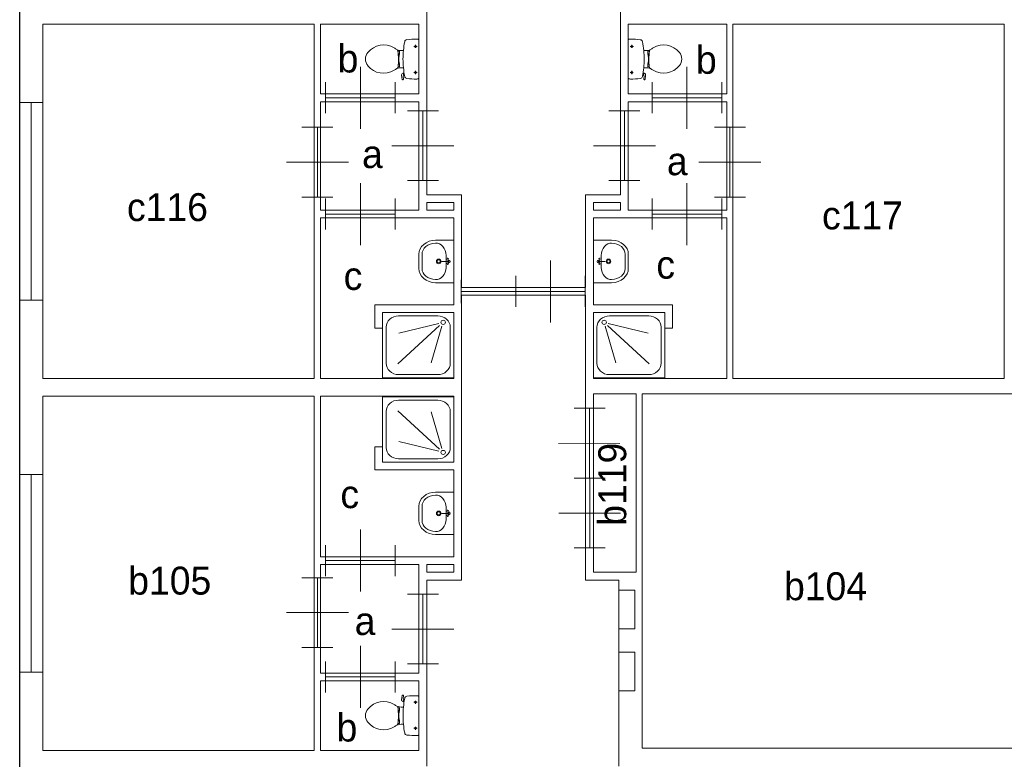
# Model space of a CAD drawing. Header units: millimetres. Extents: x -15 to 226, y -21 to 63.
# Tile 4 of 62: x 0 to 13, y 7 to 17. Entities that reach past the tile are written whole.
import ezdxf
from ezdxf.enums import TextEntityAlignment as Align

# ---------------------------------------------------------------- set-up
doc = ezdxf.new("R2010")
doc.units = ezdxf.units.MM
for name, color, linetype in [('BINNENMUUR', 7, 'Continuous'), ('BOUWKUNDE', 7, 'Continuous'), ('BUITENMUUR', 7, 'Continuous'), ('EILAND', 7, 'Continuous'), ('LABEL', 7, 'Continuous'), ('SANITAIR', 7, 'Continuous'), ('TRAP', 7, 'Continuous')]:
    doc.layers.add(name, color=color, linetype=linetype)
doc.styles.add('dgn000', font='dgn000.shx')

# ---------------------------------------------------------------- blocks, each defined once
blk = doc.blocks.new('202180')
at = {"layer": 'BOUWKUNDE', "color": 1, "linetype": 'Continuous', "lineweight": 0}
for p, q in [((0.45, 0), (0.45, 0.4)), ((0, -0.2), (0, 0.2)), ((0.9, -0.2), (0.9, 0.2)), ((0, 0), (0.9, 0)), ((0.45, -0.4), (0.45, 0))]:
    blk.add_line(p, q, dxfattribs=at)
blk = doc.blocks.new('202181')
at = {"layer": 'BOUWKUNDE', "color": 1, "linetype": 'Continuous', "lineweight": 0}
for p, q in [((-0.2, 0), (0.2, 0)), ((0, 0), (0, -0.9)), ((-0.4, -0.45), (0, -0.45)), ((0, -0.45), (0.4, -0.45)), ((-0.2, -0.9), (0.2, -0.9))]:
    blk.add_line(p, q, dxfattribs=at)
blk = doc.blocks.new('202182')
at = {"layer": 'BOUWKUNDE', "color": 1, "linetype": 'Continuous', "lineweight": 0}
for p, q in [((-0.45, 0.4), (-0.45, 0)), ((-0.9, 0.2), (-0.9, -0.2)), ((0, 0.2), (0, -0.2)), ((0, 0), (-0.9, 0)), ((-0.45, 0), (-0.45, -0.4))]:
    blk.add_line(p, q, dxfattribs=at)
blk = doc.blocks.new('202183')
at = {"layer": 'BOUWKUNDE', "color": 1, "linetype": 'Continuous', "lineweight": 0}
for p, q in [((0.2, 0.9), (-0.2, 0.9)), ((0, 0), (0, 0.9)), ((0, 0.45), (-0.4, 0.45)), ((0.4, 0.45), (0, 0.45)), ((0.2, 0), (-0.2, 0))]:
    blk.add_line(p, q, dxfattribs=at)
blk = doc.blocks.new('202184')
at = {"layer": 'BOUWKUNDE', "color": 1, "linetype": 'Continuous', "lineweight": 0}
for p, q in [((-0.2, 0), (0.2, 0)), ((0, 0), (0, -0.9)), ((-0.4, -0.45), (0, -0.45)), ((0, -0.45), (0.4, -0.45)), ((-0.2, -0.9), (0.2, -0.9))]:
    blk.add_line(p, q, dxfattribs=at)
blk = doc.blocks.new('202185')
at = {"layer": 'BOUWKUNDE', "color": 1, "linetype": 'Continuous', "lineweight": 0}
for p, q in [((0.45, 0), (0.45, 0.4)), ((0, -0.2), (0, 0.2)), ((0.9, -0.2), (0.9, 0.2)), ((0, 0), (0.9, 0)), ((0.45, -0.4), (0.45, 0))]:
    blk.add_line(p, q, dxfattribs=at)
blk = doc.blocks.new('202186')
at = {"layer": 'BOUWKUNDE', "color": 1, "linetype": 'Continuous', "lineweight": 0}
for p, q in [((0.2, 0.9), (-0.2, 0.9)), ((0, 0), (0, 0.9)), ((0, 0.45), (-0.4, 0.45)), ((0.4, 0.45), (0, 0.45)), ((0.2, 0), (-0.2, 0))]:
    blk.add_line(p, q, dxfattribs=at)
blk = doc.blocks.new('202187')
at = {"layer": 'BOUWKUNDE', "color": 1, "linetype": 'Continuous', "lineweight": 0}
for p, q in [((-0.45, 0.4), (-0.45, 0)), ((-0.9, 0.2), (-0.9, -0.2)), ((0, 0.2), (0, -0.2)), ((0, 0), (-0.9, 0)), ((-0.45, 0), (-0.45, -0.4))]:
    blk.add_line(p, q, dxfattribs=at)
blk = doc.blocks.new('202188')
at = {"layer": 'BOUWKUNDE', "color": 1, "linetype": 'Continuous', "lineweight": 0}
for p, q in [((-0.2, 0), (0.2, 0)), ((0, 0), (0, -0.9)), ((-0.4, -0.45), (0, -0.45)), ((0, -0.45), (0.4, -0.45)), ((-0.2, -0.9), (0.2, -0.9))]:
    blk.add_line(p, q, dxfattribs=at)
blk = doc.blocks.new('202189')
at = {"layer": 'BOUWKUNDE', "color": 1, "linetype": 'Continuous', "lineweight": 0}
for p, q in [((0.45, 0), (0.45, 0.4)), ((0, -0.2), (0, 0.2)), ((0.9, -0.2), (0.9, 0.2)), ((0, 0), (0.9, 0)), ((0.45, -0.4), (0.45, 0))]:
    blk.add_line(p, q, dxfattribs=at)
blk = doc.blocks.new('202190')
at = {"layer": 'BOUWKUNDE', "color": 1, "linetype": 'Continuous', "lineweight": 0}
for p, q in [((0.2, 0.9), (-0.2, 0.9)), ((0, 0), (0, 0.9)), ((0, 0.45), (-0.4, 0.45)), ((0.4, 0.45), (0, 0.45)), ((0.2, 0), (-0.2, 0))]:
    blk.add_line(p, q, dxfattribs=at)
blk = doc.blocks.new('202191')
at = {"layer": 'BOUWKUNDE', "color": 1, "linetype": 'Continuous', "lineweight": 0}
for p, q in [((-0.45, 0.4), (-0.45, 0)), ((-0.9, 0.2), (-0.9, -0.2)), ((0, 0.2), (0, -0.2)), ((0, 0), (-0.9, 0)), ((-0.45, 0), (-0.45, -0.4))]:
    blk.add_line(p, q, dxfattribs=at)
blk = doc.blocks.new('20417')
at = {"layer": 'BOUWKUNDE', "color": 1, "linetype": 'Continuous', "lineweight": 0}
for p, q in [((-0.15, 0), (0.15, 0)), ((0, 0), (0, -2.55)), ((-0.15, -2.55), (0.15, -2.55))]:
    blk.add_line(p, q, dxfattribs=at)
blk = doc.blocks.new('2051')
at = {"layer": 'BOUWKUNDE', "color": 1, "linetype": 'Continuous', "lineweight": 0}
for p, q in [((-0.2, 0), (0.201, 0)), ((0, 0), (0.003, -1.801)), ((-0.4, -0.452), (0, -0.45)), ((-0.006, -0.45), (0.393, -0.452)), ((-0.199, -0.9), (0.203, -0.9)), ((-0.199, -0.9), (0.203, -0.9)), ((-0.398, -1.353), (0.002, -1.351)), ((0.002, -1.351), (0.401, -1.351)), ((-0.197, -1.801), (0.202, -1.801))]:
    blk.add_line(p, q, dxfattribs=at)
at = {"layer": 'BOUWKUNDE', "color": 1, "linetype": 'Continuous', "lineweight": 13, "style": 'dgn000', "flags": 1}
for tag in ['type', 'soort']:
    blk.add_attdef(tag, (7.35, 9.914), '', height=0.36, dxfattribs=at)
blk = doc.blocks.new('20461')
at = {"layer": 'BOUWKUNDE', "color": 1, "linetype": 'Continuous', "lineweight": 0}
for p, q in [((-0.15, 0), (0.15, 0)), ((0, 0), (0, -2.55)), ((-0.15, -2.55), (0.15, -2.55))]:
    blk.add_line(p, q, dxfattribs=at)
blk = doc.blocks.new('202211')
at = {"layer": 'BOUWKUNDE', "color": 1, "linetype": 'Continuous', "lineweight": 0}
for p, q in [((0.446, 0), (0.446, 0.4)), ((0, -0.2), (0, 0.2)), ((0.892, -0.2), (0.892, 0.2)), ((0, 0), (0.892, 0)), ((0.446, -0.4), (0.446, 0))]:
    blk.add_line(p, q, dxfattribs=at)
at = {"layer": 'BOUWKUNDE', "color": 1, "linetype": 'Continuous', "lineweight": 13, "style": 'dgn000', "flags": 1}
for tag in ['type', 'soort']:
    blk.add_attdef(tag, (7.391, 13.423), '', height=0.36, dxfattribs=at)
blk = doc.blocks.new('20464')
at = {"layer": 'BOUWKUNDE', "color": 1, "linetype": 'Continuous', "lineweight": 0}
for p, q in [((-0.705, 0.15), (-0.705, -0.15)), ((0, 0.15), (0, -0.15)), ((0, 0), (-0.705, 0))]:
    blk.add_line(p, q, dxfattribs=at)
blk = doc.blocks.new('TOIL2B44')
at = {"layer": 'SANITAIR', "color": 1, "linetype": 'Continuous', "lineweight": 0}
for p, q in [((-0.216, 0.268), (-0.224, 0.216)), ((-0.204, 0.27), (-0.21, 0.272)), ((-0.205, 0.228), (-0.2, 0.265)), ((0, 0.254), (0, -0.242)), ((-0.192, 0.184), (-0.206, 0.189)), ((-0.202, 0.187), (-0.196, 0.216)), ((-0.197, 0.217), (-0.187, 0.214)), ((-0.065, 0.179), (-0.025, 0.179)), ((-0.045, 0.199), (-0.045, 0.158)), ((-0.27, 0.107), (-0.25, 0.107)), ((-0.25, 0.073), (-0.267, 0.073)), ((-0.25, 0.063), (-0.266, 0.063)), ((-0.26, -0.029), (-0.26, 0.041)), ((-0.255, 0.041), (-0.26, 0.041)), ((-0.255, 0.063), (-0.255, 0.041)), ((-0.25, 0.107), (-0.25, 0.063)), ((-0.23, 0.117), (-0.2, 0.117)), ((-0.271, -0.095), (-0.25, -0.095)), ((-0.25, -0.061), (-0.268, -0.061)), ((-0.25, -0.051), (-0.267, -0.051)), ((-0.255, -0.029), (-0.26, -0.029)), ((-0.255, -0.051), (-0.255, -0.029)), ((-0.25, -0.095), (-0.25, -0.051)), ((-0.2, -0.105), (-0.23, -0.105)), ((-0.066, -0.157), (-0.024, -0.157)), ((-0.045, -0.137), (-0.045, -0.178))]:
    blk.add_line(p, q, dxfattribs=at)
at = {"layer": 'SANITAIR', "color": 1, "linetype": 'Continuous', "lineweight": 0, "flags": 128}
for points in [[(-0.217, 0.268, -0.451842), (-0.21, 0.272)], [(-0.204, 0.271, -0.371321), (-0.2, 0.265)], [(-0.184, 0.23, -0.329382), (-0.155, 0.257)], [(-0.155, 0.257, -0.02771), (-0.028, 0.264)], [(-0.028, 0.264, -0.172952), (0, 0.254)], [(-0.66, 0.091, -0.373743), (-0.321, 0.15)], [(-0.321, 0.15, -0.012002), (-0.303, 0.139)], [(-0.231, 0.117, -0.14875), (-0.303, 0.139)], [(-0.207, 0.189, -0.376626), (-0.224, 0.217)], [(-0.197, 0.217, -0.390563), (-0.205, 0.228)], [(-0.2, 0.117, -0.023676), (-0.184, 0.23)], [(-0.66, -0.079, -0.355306), (-0.66, 0.091)], [(-0.278, 0.121, -0.205811), (-0.27, 0.107)], [(-0.27, 0.107, -0.055188), (-0.272, -0.097)], [(-0.2, -0.104, -0.046301), (-0.2, 0.117)], [(-0.321, -0.138, -0.373743), (-0.66, -0.079)], [(-0.303, -0.127, -0.012002), (-0.321, -0.138)], [(-0.303, -0.127, -0.14875), (-0.231, -0.105)], [(-0.272, -0.097, -0.201836), (-0.28, -0.11)], [(-0.184, -0.217, -0.0236), (-0.2, -0.105)], [(-0.155, -0.244, -0.329555), (-0.184, -0.217)], [(-0.028, -0.251, -0.027631), (-0.155, -0.244)], [(0, -0.242, -0.172952), (-0.028, -0.251)]]:
    blk.add_lwpolyline(points, format="xyb", dxfattribs=at)
at = {"layer": 'SANITAIR', "color": 1, "linetype": 'Continuous', "lineweight": 0}
for centre in [(-0.045, 0.179), (-0.045, -0.157)]:
    blk.add_circle(centre, 0.012, dxfattribs=at)
blk = doc.blocks.new('22044')
at = {"color": 1, "linetype": 'Continuous', "lineweight": 0}
blk.add_blockref('TOIL2B44', (0, -0.006), dxfattribs=at)
blk = doc.blocks.new('DGN_COMPLEXSHAPE84')
at = {"layer": 'SANITAIR', "color": 1, "linetype": 'Continuous', "lineweight": 0}
for p, q in [((5.19, 10.652), (5.19, 10.651)), ((5.19, 10.651), (5.19, 10.469)), ((5.19, 10.469), (5.19, 10.468))]:
    blk.add_line(p, q, dxfattribs=at)
for centre, major_axis, start_param, end_param in [((5.37, 10.656), (-0.18, -0.002), 4.727929, 6.29872), ((5.37, 10.464), (0.18, -0.002), 3.126058, 4.696849)]:
    blk.add_ellipse(centre, major_axis=major_axis, ratio=0.771034, start_param=start_param, end_param=end_param, dxfattribs=at)
blk = doc.blocks.new('DGN_COMPLEXSHAPE85')
at = {"layer": 'SANITAIR', "color": 1, "linetype": 'Continuous', "lineweight": 0}
for p, q in [((5.365, 10.835), (5.365, 10.835)), ((5.365, 10.835), (5.6, 10.835)), ((5.6, 10.835), (5.6, 10.285)), ((5.15, 10.469), (5.15, 10.651)), ((5.15, 10.651), (5.15, 10.651)), ((5.15, 10.469), (5.15, 10.469)), ((5.6, 10.285), (5.365, 10.285)), ((5.365, 10.285), (5.365, 10.285))]:
    blk.add_line(p, q, dxfattribs=at)
for centre, major_axis, start_param, end_param in [((5.37, 10.656), (0.22, 0.002), 1.586223, 3.157014), ((5.37, 10.464), (0.22, -0.002), 3.126171, 4.696962)]:
    blk.add_ellipse(centre, major_axis=major_axis, ratio=0.812595, start_param=start_param, end_param=end_param, dxfattribs=at)
blk = doc.blocks.new('WASTB42')
at = {"layer": 'SANITAIR', "color": 1, "linetype": 'Continuous', "lineweight": 0}
for p, q in [((-0.065, 0), (-0.153, 0)), ((-0.1, -0.079), (-0.1, 0.079)), ((-0.064, 0.037), (-0.089, 0.029)), ((-0.065, 0), (-0.082, 0.045)), ((-0.065, 0), (-0.082, -0.045)), ((-0.064, -0.037), (-0.089, -0.029))]:
    blk.add_line(p, q, dxfattribs=at)
for centre, radius in [((-0.195, 0), 0.03), ((-0.195, 0), 0.02), ((-0.065, 0), 0.0175)]:
    blk.add_circle(centre, radius, dxfattribs=at)
for centre, major_axis, start_param, end_param in [((-0.21, 0.096), (0.04, -0.136), 1.224555, 2.997882), ((-0.21, -0.096), (0.04, 0.136), 3.285304, 5.05863)]:
    blk.add_ellipse(centre, major_axis=major_axis, ratio=0.751905, start_param=start_param, end_param=end_param, dxfattribs=at)
for name in ['DGN_COMPLEXSHAPE85', 'DGN_COMPLEXSHAPE84']:
    blk.add_blockref(name, (-5.6, -10.56), dxfattribs=at)
blk = doc.blocks.new('22142')
at = {"color": 1, "linetype": 'Continuous', "lineweight": 0}
blk.add_blockref('WASTB42', (0, 0), dxfattribs=at)
blk = doc.blocks.new('DOUCHE44')
at = {"layer": 'SANITAIR', "color": 1, "linetype": 'Continuous', "lineweight": 0}
for p, q in [((-0.207, 0.801), (-0.713, 0.801)), ((-0.874, 0.653), (-0.874, 0.19)), ((-0.721, 0.661), (-0.183, 0.168)), ((-0.153, 0.176), (-0.291, 0.649)), ((-0.046, 0.19), (-0.046, 0.653)), ((-0.192, 0.14), (-0.708, 0.266)), ((-0.713, 0.042), (-0.207, 0.042))]:
    blk.add_line(p, q, dxfattribs=at)
at = {"layer": 'SANITAIR', "color": 1, "linetype": 'Continuous', "lineweight": 0, "flags": 128}
blk.add_lwpolyline([(0, 0.843), (0, 0), (-0.92, 0), (-0.92, 0.843), (0, 0.843)], dxfattribs=at)
at = {"layer": 'SANITAIR', "color": 1, "linetype": 'Continuous', "lineweight": 0}
for centre, major_axis, start_param, end_param in [((-0.713, 0.653), (0.161, 0), 1.570796, 3.141593), ((-0.207, 0.653), (0.161, 0), 0, 1.570796), ((-0.713, 0.19), (-0.161, 0), 0, 1.570796), ((-0.207, 0.19), (-0.161, 0), 1.570796, 3.141593)]:
    blk.add_ellipse(centre, major_axis=major_axis, ratio=0.916304, start_param=start_param, end_param=end_param, dxfattribs=at)
blk.add_ellipse((-0.138, 0.126), major_axis=(-0.029, 0), ratio=0.916304, dxfattribs=at)
blk = doc.blocks.new('22344')
at = {"color": 1, "linetype": 'Continuous', "lineweight": 0}
blk.add_blockref('DOUCHE44', (0, 0), dxfattribs=at)
blk = doc.blocks.new('TOIL2B45')
at = {"layer": 'SANITAIR', "color": 1, "linetype": 'Continuous', "lineweight": 0}
for p, q in [((-0.066, 0.157), (-0.024, 0.157)), ((-0.045, 0.137), (-0.045, 0.178)), ((0, -0.254), (0, 0.242)), ((-0.271, 0.095), (-0.25, 0.095)), ((-0.25, 0.061), (-0.268, 0.061)), ((-0.25, 0.051), (-0.267, 0.051)), ((-0.255, 0.029), (-0.26, 0.029)), ((-0.26, 0.029), (-0.26, -0.041)), ((-0.255, 0.051), (-0.255, 0.029)), ((-0.25, 0.095), (-0.25, 0.051)), ((-0.2, 0.105), (-0.23, 0.105)), ((-0.27, -0.107), (-0.25, -0.107)), ((-0.25, -0.073), (-0.267, -0.073)), ((-0.25, -0.063), (-0.266, -0.063)), ((-0.255, -0.041), (-0.26, -0.041)), ((-0.255, -0.063), (-0.255, -0.041)), ((-0.25, -0.107), (-0.25, -0.063)), ((-0.23, -0.117), (-0.2, -0.117)), ((-0.216, -0.268), (-0.224, -0.216)), ((-0.192, -0.184), (-0.206, -0.189)), ((-0.205, -0.228), (-0.2, -0.265)), ((-0.202, -0.187), (-0.196, -0.216)), ((-0.197, -0.217), (-0.187, -0.214)), ((-0.065, -0.179), (-0.025, -0.179)), ((-0.045, -0.199), (-0.045, -0.158)), ((-0.204, -0.27), (-0.21, -0.272))]:
    blk.add_line(p, q, dxfattribs=at)
for centre in [(-0.045, 0.157), (-0.045, -0.179)]:
    blk.add_circle(centre, 0.012, dxfattribs=at)
for centre, radius, start, end in [((-0.456, -0.087), 0.263, 58.9077, 140.8792), ((-0.553, -0.247), 0.45, 56.1571, 58.9077), ((0.995, -0.006), 1.2, 169.2904, 174.6981), ((-0.151, 0.211), 0.034, 96.3309, 169.2904), ((-0.028, -0.899), 1.15, 90, 96.3309), ((-0.027, 0.208), 0.0434, 51.7698, 91.0192), ((-0.555, -0.006), 0.135, 140.8792, 219.1208), ((-0.231, 0.234), 0.129, 236.1571, 270), ((-0.292, 0.094), 0.02, 6.9358, 52.58), ((-1.191, -0.015), 0.926, 354.3005, 6.9358), ((0.992, -0.006), 1.198, 174.6981, 185.3019), ((-0.456, 0.074), 0.263, 219.1208, 301.0923), ((-0.231, -0.246), 0.129, 90, 123.8429), ((-0.29, -0.105), 0.02, 307.7817, 354.3005), ((0.995, -0.006), 1.2, 185.3019, 190.7271), ((-0.553, 0.235), 0.45, 301.0923, 303.8429), ((-0.2, -0.213), 0.025, 105.9272, 188.4779), ((-0.195, -0.227), 0.01, 101.8886, 187.2238), ((-0.151, -0.223), 0.0335, 190.7271, 263.6509), ((-0.212, -0.268), 0.005, 188.4779, 285.7398), ((-0.205, -0.266), 0.005, 285.7398, 7.2238), ((-0.028, 0.886), 1.15, 263.6509, 270), ((-0.027, -0.22), 0.0434, 268.9808, 308.2302)]:
    blk.add_arc(centre, radius, start, end, dxfattribs=at)
blk = doc.blocks.new('22045')
at = {"color": 1, "linetype": 'Continuous', "lineweight": 0}
blk.add_blockref('TOIL2B45', (0, 0.006), dxfattribs=at)
blk = doc.blocks.new('DGN_COMPLEXSHAPE86')
at = {"layer": 'SANITAIR', "color": 1, "linetype": 'Continuous', "lineweight": 0}
for p, q in [((5.19, 13.901), (5.19, 13.902)), ((5.19, 13.719), (5.19, 13.901)), ((5.19, 13.718), (5.19, 13.719))]:
    blk.add_line(p, q, dxfattribs=at)
for centre, major_axis, start_param, end_param in [((5.37, 13.906), (0.18, 0.002), 1.586336, 3.157127), ((5.37, 13.714), (-0.18, 0.002), 6.267651, 7.838442)]:
    blk.add_ellipse(centre, major_axis=major_axis, ratio=0.771034, start_param=start_param, end_param=end_param, dxfattribs=at)
blk = doc.blocks.new('DGN_COMPLEXSHAPE87')
at = {"layer": 'SANITAIR', "color": 1, "linetype": 'Continuous', "lineweight": 0}
for p, q in [((5.6, 14.085), (5.365, 14.085)), ((5.365, 14.085), (5.365, 14.085)), ((5.6, 13.535), (5.6, 14.085)), ((5.15, 13.901), (5.15, 13.901)), ((5.15, 13.901), (5.15, 13.719)), ((5.15, 13.719), (5.15, 13.719)), ((5.365, 13.535), (5.365, 13.535)), ((5.365, 13.535), (5.6, 13.535))]:
    blk.add_line(p, q, dxfattribs=at)
for centre, major_axis, start_param, end_param in [((5.37, 13.906), (0.22, 0.002), 1.586223, 3.157014), ((5.37, 13.714), (0.22, -0.002), 3.126171, 4.696962)]:
    blk.add_ellipse(centre, major_axis=major_axis, ratio=0.812595, start_param=start_param, end_param=end_param, dxfattribs=at)
blk = doc.blocks.new('WASTB43')
at = {"layer": 'SANITAIR', "color": 1, "linetype": 'Continuous', "lineweight": 0}
for p, q in [((-0.065, 0), (-0.153, 0)), ((-0.1, 0.079), (-0.1, -0.079)), ((-0.064, 0.037), (-0.089, 0.029)), ((-0.065, 0), (-0.082, 0.045)), ((-0.065, 0), (-0.082, -0.045)), ((-0.064, -0.037), (-0.089, -0.029))]:
    blk.add_line(p, q, dxfattribs=at)
for centre, radius in [((-0.195, 0), 0.03), ((-0.195, 0), 0.02), ((-0.065, 0), 0.0175)]:
    blk.add_circle(centre, radius, dxfattribs=at)
for centre, major_axis, start_param, end_param in [((-0.21, 0.096), (0.04, -0.136), 1.224555, 2.997882), ((-0.21, -0.096), (0.04, 0.136), 3.285304, 5.05863)]:
    blk.add_ellipse(centre, major_axis=major_axis, ratio=0.751905, start_param=start_param, end_param=end_param, dxfattribs=at)
for name in ['DGN_COMPLEXSHAPE87', 'DGN_COMPLEXSHAPE86']:
    blk.add_blockref(name, (-5.6, -13.81), dxfattribs=at)
blk = doc.blocks.new('22143')
at = {"color": 1, "linetype": 'Continuous', "lineweight": 0}
blk.add_blockref('WASTB43', (0, 0), dxfattribs=at)
blk = doc.blocks.new('DOUCHE45')
at = {"layer": 'SANITAIR', "color": 1, "linetype": 'Continuous', "lineweight": 0}
for p, q in [((-0.713, -0.042), (-0.207, -0.042)), ((-0.874, -0.653), (-0.874, -0.19)), ((-0.721, -0.661), (-0.183, -0.168)), ((-0.192, -0.14), (-0.708, -0.266)), ((-0.153, -0.176), (-0.291, -0.649)), ((-0.046, -0.19), (-0.046, -0.653)), ((-0.207, -0.801), (-0.713, -0.801))]:
    blk.add_line(p, q, dxfattribs=at)
at = {"layer": 'SANITAIR', "color": 1, "linetype": 'Continuous', "lineweight": 0, "flags": 128}
blk.add_lwpolyline([(0, -0.843), (0, 0), (-0.92, 0), (-0.92, -0.843), (0, -0.843)], dxfattribs=at)
at = {"layer": 'SANITAIR', "color": 1, "linetype": 'Continuous', "lineweight": 0}
for centre, major_axis, start_param, end_param in [((-0.713, -0.19), (-0.161, 0), 4.712389, 6.283185), ((-0.207, -0.19), (0.161, 0), 0, 1.570796), ((-0.713, -0.653), (-0.161, 0), 0, 1.570796), ((-0.207, -0.653), (-0.161, 0), 1.570796, 3.141593)]:
    blk.add_ellipse(centre, major_axis=major_axis, ratio=0.916304, start_param=start_param, end_param=end_param, dxfattribs=at)
blk.add_ellipse((-0.138, -0.126), major_axis=(0.029, 0), ratio=0.916304, dxfattribs=at)
blk = doc.blocks.new('22345')
at = {"color": 1, "linetype": 'Continuous', "lineweight": 0}
blk.add_blockref('DOUCHE45', (0, 0), dxfattribs=at)
blk = doc.blocks.new('DOUCHE46')
at = {"layer": 'SANITAIR', "color": 1, "linetype": 'Continuous', "lineweight": 0}
for p, q in [((0.713, -0.042), (0.207, -0.042)), ((0.046, -0.19), (0.046, -0.653)), ((0.153, -0.176), (0.291, -0.649)), ((0.721, -0.661), (0.183, -0.168)), ((0.192, -0.14), (0.708, -0.266)), ((0.874, -0.653), (0.874, -0.19)), ((0.207, -0.801), (0.713, -0.801))]:
    blk.add_line(p, q, dxfattribs=at)
at = {"layer": 'SANITAIR', "color": 1, "linetype": 'Continuous', "lineweight": 0, "flags": 128}
blk.add_lwpolyline([(0, -0.843), (0, 0), (0.92, 0), (0.92, -0.843), (0, -0.843)], dxfattribs=at)
at = {"layer": 'SANITAIR', "color": 1, "linetype": 'Continuous', "lineweight": 0}
for centre, major_axis, start_param, end_param in [((0.207, -0.19), (0.161, 0), 1.570796, 3.141593), ((0.713, -0.19), (0.161, 0), 0, 1.570796), ((0.207, -0.653), (-0.161, 0), 0, 1.570796), ((0.713, -0.653), (-0.161, 0), 1.570796, 3.141593)]:
    blk.add_ellipse(centre, major_axis=major_axis, ratio=0.916304, start_param=start_param, end_param=end_param, dxfattribs=at)
blk.add_ellipse((0.138, -0.126), major_axis=(0.029, 0), ratio=0.916304, dxfattribs=at)
blk = doc.blocks.new('22346')
at = {"color": 1, "linetype": 'Continuous', "lineweight": 0}
blk.add_blockref('DOUCHE46', (0, 0), dxfattribs=at)
blk = doc.blocks.new('DGN_COMPLEXSHAPE88')
at = {"layer": 'SANITAIR', "color": 1, "linetype": 'Continuous', "lineweight": 0}
for p, q in [((7.81, 13.901), (7.81, 13.902)), ((7.81, 13.719), (7.81, 13.901)), ((7.81, 13.718), (7.81, 13.719))]:
    blk.add_line(p, q, dxfattribs=at)
for centre, major_axis, start_param, end_param in [((7.63, 13.906), (-0.18, 0.002), 3.126058, 4.696849), ((7.63, 13.714), (0.18, 0.002), 4.727929, 6.29872)]:
    blk.add_ellipse(centre, major_axis=major_axis, ratio=0.771034, start_param=start_param, end_param=end_param, dxfattribs=at)
blk = doc.blocks.new('DGN_COMPLEXSHAPE89')
at = {"layer": 'SANITAIR', "color": 1, "linetype": 'Continuous', "lineweight": 0}
for p, q in [((7.4, 14.085), (7.635, 14.085)), ((7.4, 13.535), (7.4, 14.085)), ((7.635, 14.085), (7.635, 14.085)), ((7.85, 13.901), (7.85, 13.901)), ((7.85, 13.901), (7.85, 13.719)), ((7.85, 13.719), (7.85, 13.719)), ((7.635, 13.535), (7.4, 13.535)), ((7.635, 13.535), (7.635, 13.535))]:
    blk.add_line(p, q, dxfattribs=at)
for centre, major_axis, start_param, end_param in [((7.63, 13.906), (-0.22, 0.002), 3.126171, 4.696962), ((7.63, 13.714), (-0.22, -0.002), 1.586223, 3.157014)]:
    blk.add_ellipse(centre, major_axis=major_axis, ratio=0.812595, start_param=start_param, end_param=end_param, dxfattribs=at)
blk = doc.blocks.new('WASTB44')
at = {"layer": 'SANITAIR', "color": 1, "linetype": 'Continuous', "lineweight": 0}
for p, q in [((0.064, 0.037), (0.089, 0.029)), ((0.065, 0), (0.082, 0.045)), ((0.065, 0), (0.153, 0)), ((0.065, 0), (0.082, -0.045)), ((0.1, 0.079), (0.1, -0.079)), ((0.064, -0.037), (0.089, -0.029))]:
    blk.add_line(p, q, dxfattribs=at)
for centre, radius in [((0.065, 0), 0.0175), ((0.195, 0), 0.03), ((0.195, 0), 0.02)]:
    blk.add_circle(centre, radius, dxfattribs=at)
for centre, major_axis, start_param, end_param in [((0.21, 0.096), (-0.04, -0.136), 3.285304, 5.05863), ((0.21, -0.096), (-0.04, 0.136), 1.224555, 2.997882)]:
    blk.add_ellipse(centre, major_axis=major_axis, ratio=0.751905, start_param=start_param, end_param=end_param, dxfattribs=at)
for name in ['DGN_COMPLEXSHAPE89', 'DGN_COMPLEXSHAPE88']:
    blk.add_blockref(name, (-7.4, -13.81), dxfattribs=at)
blk = doc.blocks.new('22144')
at = {"color": 1, "linetype": 'Continuous', "lineweight": 0}
blk.add_blockref('WASTB44', (0, 0), dxfattribs=at)
blk = doc.blocks.new('TOIL2B46')
at = {"layer": 'SANITAIR', "color": 1, "linetype": 'Continuous', "lineweight": 0}
for p, q in [((0, -0.254), (0, 0.242)), ((0.066, 0.157), (0.024, 0.157)), ((0.045, 0.137), (0.045, 0.178)), ((0.2, 0.105), (0.23, 0.105)), ((0.271, 0.095), (0.25, 0.095)), ((0.25, 0.095), (0.25, 0.051)), ((0.25, 0.061), (0.268, 0.061)), ((0.25, 0.051), (0.267, 0.051)), ((0.255, 0.051), (0.255, 0.029)), ((0.255, 0.029), (0.26, 0.029)), ((0.26, 0.029), (0.26, -0.041)), ((0.23, -0.117), (0.2, -0.117)), ((0.25, -0.063), (0.266, -0.063)), ((0.25, -0.107), (0.25, -0.063)), ((0.25, -0.073), (0.267, -0.073)), ((0.27, -0.107), (0.25, -0.107)), ((0.255, -0.041), (0.26, -0.041)), ((0.255, -0.063), (0.255, -0.041)), ((0.065, -0.179), (0.025, -0.179)), ((0.045, -0.199), (0.045, -0.158)), ((0.197, -0.217), (0.187, -0.214)), ((0.192, -0.184), (0.206, -0.189)), ((0.202, -0.187), (0.196, -0.216)), ((0.205, -0.228), (0.2, -0.265)), ((0.216, -0.268), (0.224, -0.216)), ((0.204, -0.27), (0.21, -0.272))]:
    blk.add_line(p, q, dxfattribs=at)
at = {"layer": 'SANITAIR', "color": 1, "linetype": 'Continuous', "lineweight": 0, "flags": 128}
for points in [[(0, 0.242, -0.172952), (0.028, 0.251)], [(0.028, 0.251, -0.027631), (0.155, 0.244)], [(0.155, 0.244, -0.329555), (0.184, 0.217)], [(0.184, 0.217, -0.0236), (0.2, 0.105)], [(0.303, 0.127, -0.012002), (0.321, 0.138)], [(0.321, 0.138, -0.373743), (0.66, 0.079)], [(0.2, 0.104, -0.046301), (0.2, -0.117)], [(0.303, 0.127, -0.14875), (0.231, 0.105)], [(0.27, -0.107, -0.055188), (0.272, 0.097)], [(0.272, 0.097, -0.201836), (0.28, 0.11)], [(0.66, 0.079, -0.355306), (0.66, -0.091)], [(0.2, -0.117, -0.023676), (0.184, -0.23)], [(0.231, -0.117, -0.14875), (0.303, -0.139)], [(0.278, -0.121, -0.205811), (0.27, -0.107)], [(0.66, -0.091, -0.373743), (0.321, -0.15)], [(0.184, -0.23, -0.329382), (0.155, -0.257)], [(0.197, -0.217, -0.390563), (0.205, -0.228)], [(0.207, -0.189, -0.376626), (0.224, -0.217)], [(0.321, -0.15, -0.012002), (0.303, -0.139)], [(0.028, -0.264, -0.172952), (0, -0.254)], [(0.155, -0.257, -0.02771), (0.028, -0.264)], [(0.204, -0.271, -0.371321), (0.2, -0.265)], [(0.217, -0.268, -0.451842), (0.21, -0.272)]]:
    blk.add_lwpolyline(points, format="xyb", dxfattribs=at)
at = {"layer": 'SANITAIR', "color": 1, "linetype": 'Continuous', "lineweight": 0}
for centre in [(0.045, 0.157), (0.045, -0.179)]:
    blk.add_circle(centre, 0.012, dxfattribs=at)
blk = doc.blocks.new('22046')
at = {"color": 1, "linetype": 'Continuous', "lineweight": 0}
blk.add_blockref('TOIL2B46', (0, 0.006), dxfattribs=at)
blk = doc.blocks.new('AnonymousCell')
at = {"layer": 'BUITENMUUR', "color": 1, "linetype": 'Continuous', "lineweight": 30, "flags": 128}
blk.add_lwpolyline([(-24.8, -22.985), (-24.8, -15.785), (-26, -15.785), (-26, 22.985), (-18.4, 22.985), (-13.97, 22.985), (24.8, 22.985), (24.8, 15.785), (26, 15.785), (26, -22.985), (18.4, -22.985), (13.97, -22.985), (-24.8, -22.985)], dxfattribs=at)
at = {"layer": 'EILAND', "color": 1, "linetype": 'Continuous', "lineweight": 13, "flags": 128}
for points in [[(-20.75, -8.415), (-20.4, -8.415), (-20.4, -8.515), (-20.75, -8.515), (-20.75, -8.415)], [(-18.6, -8.415), (-18.25, -8.415), (-18.25, -8.515), (-18.6, -8.515), (-18.6, -8.415)], [(-20.75, -13.085), (-20.4, -13.085), (-20.4, -13.185), (-20.75, -13.185), (-20.75, -13.085)]]:
    blk.add_lwpolyline(points, dxfattribs=at)

msp = doc.modelspace()

# ---------------------------------------------------------------- linework, layer by layer
at = {"layer": 'BINNENMUUR', "color": 1, "linetype": 'Continuous', "lineweight": 13, "flags": 128}
for points in [[(5.7, 30.128), (7.3, 30.128), (7.3, 28.9), (7.75, 28.9), (7.75, 24.27), (7.3, 24.27), (7.3, 19.3), (7.75, 19.3), (7.75, 14.67), (7.3, 14.67), (7.3, 13.473), (5.7, 13.473), (5.7, 14.67), (5.25, 14.67), (5.25, 19.3), (5.7, 19.3), (5.7, 24.27), (5.25, 24.27), (5.25, 28.9), (5.7, 28.9), (5.7, 30.128)], [(0.3, 16.87), (3.8, 16.87), (3.8, 12.3), (0.3, 12.3), (0.3, 16.87)], [(3.88, 16.87), (5.15, 16.87), (5.15, 15.97), (3.88, 15.97), (3.88, 16.87)], [(7.85, 16.87), (9.12, 16.87), (9.12, 15.97), (7.85, 15.97), (7.85, 16.87)], [(9.2, 16.87), (12.7, 16.87), (12.7, 12.3), (9.2, 12.3), (9.2, 16.87)], [(3.88, 15.87), (5.15, 15.87), (5.15, 14.47), (3.88, 14.47), (3.88, 15.87)], [(7.85, 15.87), (9.12, 15.87), (9.12, 14.47), (7.85, 14.47), (7.85, 15.87)], [(3.88, 14.37), (5.6, 14.37), (5.6, 13.25), (4.58, 13.25), (4.58, 12.95), (4.68, 12.95), (4.68, 13.15), (5.6, 13.15), (5.6, 12.3), (3.88, 12.3), (3.88, 14.37)], [(7.4, 14.37), (9.12, 14.37), (9.12, 12.3), (7.4, 12.3), (7.4, 13.15), (8.32, 13.15), (8.32, 12.95), (8.42, 12.95), (8.42, 13.25), (7.4, 13.25), (7.4, 14.37)], [(5.25, 7.3), (5.25, 9.7), (5.7, 9.7), (5.7, 13.373), (7.3, 13.373), (7.3, 9.7), (7.73, 9.7), (7.73, 7.3)], [(0.3, 12.07), (3.8, 12.07), (3.8, 7.5), (0.3, 7.5), (0.3, 12.07)], [(3.88, 10), (3.88, 12.07), (5.6, 12.07), (5.6, 11.22), (4.68, 11.22), (4.68, 11.42), (4.58, 11.42), (4.58, 11.12), (5.6, 11.12), (5.6, 10), (3.88, 10)], [(7.4, 9.8), (7.4, 12.1), (7.95, 12.1), (7.95, 9.8), (7.4, 9.8)], [(8.03, 7.53), (8.03, 12.1), (13.37, 12.1), (13.37, 7.53), (8.03, 7.53)], [(3.88, 9.9), (5.15, 9.9), (5.15, 8.5), (3.88, 8.5), (3.88, 9.9)], [(3.88, 7.5), (3.88, 8.4), (5.15, 8.4), (5.15, 7.5), (3.88, 7.5)]]:
    msp.add_lwpolyline(points, dxfattribs=at)
at = {"layer": 'TRAP', "color": 1, "linetype": 'Continuous', "lineweight": 0}
for p, q in [((7.73, 9.571), (7.933, 9.571)), ((7.933, 9.571), (7.933, 9.071)), ((7.73, 9.071), (7.933, 9.071)), ((7.73, 8.771), (7.933, 8.771)), ((7.933, 8.771), (7.933, 8.271)), ((7.73, 8.271), (7.933, 8.271))]:
    msp.add_line(p, q, dxfattribs=at)

# ---------------------------------------------------------------- block references
at = {"color": 1, "linetype": 'Continuous', "lineweight": 0}
for name, p in [('22045', (5.15, 16.42)), ('22046', (7.85, 16.42)), ('202180', (3.944, 15.92)), ('202187', (9.056, 15.92)), ('20461', (0.15, 15.86)), ('202181', (5.2, 15.752)), ('202184', (7.8, 15.752)), ('202183', (3.84, 14.64)), ('202186', (9.16, 14.64)), ('202182', (4.844, 14.42)), ('202185', (8.156, 14.42)), ('22143', (5.6, 13.81)), ('22144', (7.4, 13.81)), ('202211', (6.4, 13.423)), ('20464', (6.4, 13.423)), ('22345', (5.6, 13.15)), ('22346', (7.4, 13.15)), ('22344', (5.6, 11.22)), ('2051', (7.35, 11.915)), ('20417', (0.15, 11.06)), ('22142', (5.6, 10.56)), ('202191', (4.844, 9.95)), ('202188', (3.84, 9.73)), ('202190', (5.2, 8.618)), ('202189', (3.944, 8.45)), ('22044', (5.15, 7.95))]:
    msp.add_blockref(name, p, dxfattribs=at)
at = {"layer": 'BUITENMUUR', "color": 1, "linetype": 'Continuous', "lineweight": 30}
msp.add_blockref('AnonymousCell', (26, 22.985), dxfattribs=at)

# ---------------------------------------------------------------- texts
at = {"layer": 'LABEL', "color": 1, "linetype": 'Continuous', "lineweight": 0, "style": 'dgn000'}
for s, p in [('b', (4.101, 16.427)), ('b', (8.723, 16.41)), ('a', (4.416, 15.194)), ('a', (8.348, 15.102)), ('c116', (1.384, 14.51)), ('c117', (10.349, 14.403)), ('c', (8.212, 13.767)), ('c', (4.179, 13.622)), ('c', (4.137, 10.807)), ('b105', (1.4, 9.692)), ('b104', (9.859, 9.62)), ('a', (4.321, 9.171)), ('b', (4.087, 7.797))]:
    msp.add_text(s, height=0.36, dxfattribs=at).set_placement(p, align=Align.MIDDLE_LEFT)
msp.add_text('b119', height=0.36, rotation=90, dxfattribs=at).set_placement((7.643, 10.4), align=Align.MIDDLE_LEFT)

doc.saveas('drawing.dxf')
